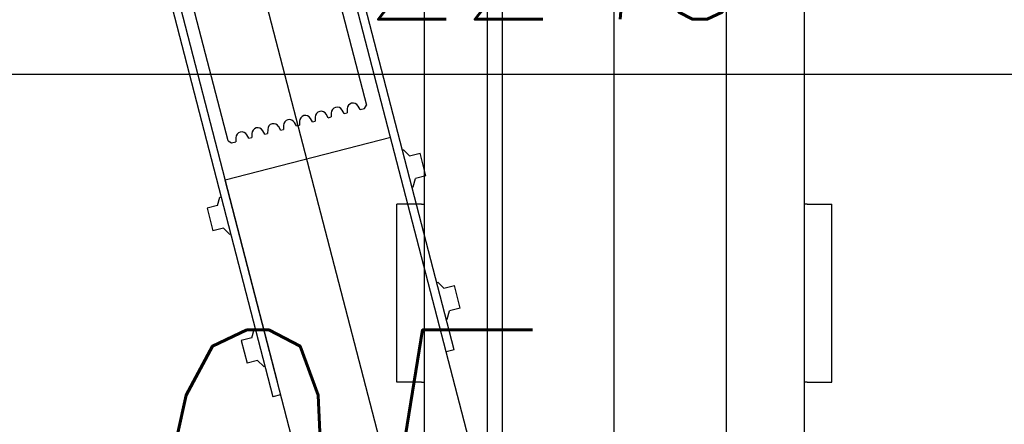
# Model space of a CAD drawing. Header units: millimetres. Extents: x 171 to 266814, y 44 to 350448.
# Tile 25 of 105: x 18486 to 19206, y 18523 to 18819. Entities that reach past the tile are written whole.
import ezdxf

# ---------------------------------------------------------------- set-up
doc = ezdxf.new("R2010")
doc.units = ezdxf.units.MM
doc.header["$LTSCALE"] = 100
for name, color, linetype in [('KOTY 50', 7, 'Continuous'), ('NOVÁ TENKÁ', 240, 'Continuous'), ('POPIS2', 2, 'Continuous'), ('TEXT_35', 2, 'Continuous')]:
    doc.layers.add(name, color=color, linetype=linetype)
doc.styles.add('CS-ROMANS', font='romans.shx', dxfattribs={"width": 0.75, "oblique": 5})
doc.dimstyles.new('A_KÓTA_50', dxfattribs={"dimtxt": 110, "dimasz": 2, "dimexe": 100, "dimexo": 1500, "dimgap": 40, "dimtad": 1, "dimrnd": 1, "dimdsep": 46, "dimtxsty": 'CS-ROMANS', "dimblk": 'KOT_CARA20', "dimcen": 45, "dimse1": 1, "dimse2": 1, "dimclrd": 256, "dimclre": 256, "dimclrt": 256, "dimadec": 0, "dimazin": 0, "dimtfac": 1, "dimtix": 1, "dimtmove": 2, "dimatfit": 3, "dimldrblk": 'OBLIQUE', "dimfxl": 100, "dimtolj": 1, "dimarcsym": 0})

# ---------------------------------------------------------------- blocks, each defined once
blk = doc.blocks.new('ev výtah')
at = {"layer": 'NOVÁ TENKÁ'}
for p, q in [((31189.64, 12405.61), (30700.71, 12279.25)), ((30887.84, 12311.85), (31207.28, 12394.64)), ((31074.86, 12369.75), (30711.89, 12275.95)), ((28799.89, 11715.83), (31220.68, 12344.14)), ((30838.57, 12327.28), (30822.12, 12323.03)), ((30824.12, 12315.28), (30822.12, 12323.03)), ((30840.58, 12319.53), (30838.57, 12327.28)), ((30824.12, 12315.28), (30819.59, 12310.83)), ((30840.58, 12319.53), (30846.7, 12317.84)), ((30846.7, 12317.84), (30846.9, 12317.04)), ((28799.14, 11779.89), (30859.05, 12313.98)), ((30819.59, 12310.83), (30819.79, 12310.03)), ((30890.33, 12192.96), (30859.05, 12313.98)), ((30887.84, 12311.84), (30886.41, 12309.41)), ((30886.41, 12309.41), (30887.24, 12306.17)), ((30741.76, 12302.26), (30725.3, 12298)), ((30743.76, 12294.51), (30741.76, 12302.26)), ((30890.16, 12306.15), (30887.24, 12306.17)), ((30727.3, 12290.26), (30725.3, 12298)), ((30743.76, 12294.51), (30749.88, 12292.81)), ((30749.88, 12292.81), (30750.08, 12292.02)), ((30889.71, 12296.67), (30892.24, 12298.11)), ((30889.71, 12296.67), (30890.25, 12294.55)), ((30893.17, 12294.53), (30890.25, 12294.55)), ((31233.5, 12293.49), (30914.06, 12210.69)), ((30727.3, 12290.26), (30722.77, 12285.81)), ((30722.77, 12285.81), (30722.97, 12285.01)), ((30892.72, 12285.05), (30895.25, 12286.49)), ((29162.43, 11744.97), (31222.42, 12279.09)), ((30702.21, 12273.44), (30700.71, 12279.25)), ((30892.72, 12285.05), (30893.27, 12282.94)), ((30896.18, 12282.91), (30893.27, 12282.94)), ((30734.99, 12146.61), (31224, 12272.99)), ((30895.73, 12273.44), (30898.26, 12274.87)), ((30895.73, 12273.44), (30896.28, 12271.32)), ((30899.19, 12271.3), (30896.28, 12271.32)), ((30898.74, 12261.82), (30901.27, 12263.26)), ((30898.74, 12261.82), (30899.29, 12259.71)), ((30902.2, 12259.68), (30899.29, 12259.71)), ((30901.75, 12250.21), (30904.28, 12251.64)), ((30901.75, 12250.21), (30902.3, 12248.09)), ((30905.21, 12248.07), (30902.3, 12248.09)), ((30904.76, 12238.59), (30907.29, 12240.03)), ((30904.76, 12238.59), (30905.31, 12236.47)), ((30908.22, 12236.45), (30905.31, 12236.47)), ((30907.77, 12226.97), (30910.31, 12228.41)), ((30907.77, 12226.97), (30908.32, 12224.86)), ((30911.23, 12224.83), (30908.32, 12224.86)), ((30910.78, 12215.36), (30913.32, 12216.79)), ((30910.78, 12215.36), (30911.62, 12212.12)), ((30911.62, 12212.12), (30914.06, 12210.69)), ((30711.44, 12188.41), (30841.44, 12188.41)), ((30711.44, 12176.41), (30711.44, 12188.41)), ((30841.44, 12176.41), (30841.44, 12188.41)), ((30854.07, 12177.39), (30854.28, 12176.59)), ((30881.39, 12183.6), (30876.86, 12179.15)), ((30876.86, 12179.15), (30878.86, 12171.4)), ((30881.18, 12184.39), (30881.39, 12183.6)), ((30711.44, 12170.41), (30711.44, 12176.41)), ((30711.44, 12170.41), (30711.44, 12168.41)), ((30841.44, 12170.41), (30841.44, 12176.41)), ((30841.44, 12170.41), (30841.44, 12168.41)), ((30854.28, 12176.59), (30860.4, 12174.89)), ((30862.4, 12167.15), (30860.4, 12174.89)), ((30862.4, 12167.15), (30878.86, 12171.4)), ((31015.44, 12168.41), (28879.44, 12168.41)), ((30784.57, 12158.57), (30780.04, 12154.12)), ((30784.36, 12159.37), (30784.57, 12158.57)), ((30734.99, 12146.61), (30733.48, 12152.42)), ((30757.25, 12152.37), (30757.46, 12151.57)), ((30757.46, 12151.57), (30763.58, 12149.87)), ((30765.58, 12142.13), (30763.58, 12149.87)), ((30780.04, 12154.12), (30782.04, 12146.38)), ((30765.58, 12142.13), (30782.04, 12146.38)), ((31085.44, 12122.41), (28935.44, 12122.41)), ((31171.44, 12111.41), (28848.44, 12111.41)), ((28290.44, 12029.41), (31540.44, 12029.41)), ((28880.44, 12029.41), (31140.44, 12029.41)), ((28935.44, 12029.41), (31085.44, 12029.41)), ((28849.44, 11947.41), (31171.44, 11947.41)), ((28879.44, 11890.41), (31015.44, 11890.41)), ((30711.44, 11888.41), (30711.44, 11890.41)), ((30841.44, 11888.41), (30841.44, 11890.41)), ((30711.44, 11888.41), (30711.44, 11882.41)), ((30711.44, 11882.41), (30711.44, 11870.41)), ((30841.44, 11888.41), (30841.44, 11882.41)), ((30841.44, 11882.41), (30841.44, 11870.41)), ((30711.44, 11870.41), (30841.44, 11870.41))]:
    blk.add_line(p, q, dxfattribs=at)
for centre in [(30890.12, 12301.85), (30893.13, 12290.23), (30896.14, 12278.62), (30899.15, 12267), (30902.16, 12255.38), (30905.18, 12243.77), (30908.19, 12232.15), (30911.2, 12220.53)]:
    blk.add_arc(centre, 4.3, 299.53105, 89.53105, dxfattribs=at)
blk = doc.blocks.new('KOT_CARA20')
for p, q in [((0, 20), (0, -20)), ((0, 0), (14.14, 14.14)), ((0, 0), (-14.14, -14.14))]:
    blk.add_line(p, q)
blk = doc.blocks.new('*D159')
at = {"layer": 'Defpoints', "color": 0, "transparency": 16777216}
for p in [(20000.11, 18779.21), (20000.11, 18697.91), (17757.56, 18648.98)]:
    blk.add_point(p, dxfattribs=at)
at = {"layer": 'KOTY 50', "lineweight": -2, "ltscale": 5, "transparency": 16777216}
blk.add_line((17759.56, 18779.21), (19998.11, 18779.21), dxfattribs=at)
at = {"layer": 'KOTY 50', "lineweight": -2, "transparency": 16777216, "xscale": 2, "yscale": 2, "zscale": 2, "rotation": 180}
blk.add_blockref('KOT_CARA20', (17757.56, 18779.21), dxfattribs=at)
at = {"layer": 'KOTY 50', "lineweight": -2, "transparency": 16777216, "xscale": 2, "yscale": 2, "zscale": 2}
blk.add_blockref('KOT_CARA20', (20000.11, 18779.21), dxfattribs=at)
at = {"layer": 'KOTY 50', "transparency": 16777216, "insert": (18878.83, 18874.21), "char_height": 110, "attachment_point": 5, "style": 'CS-ROMANS'}
blk.add_mtext('\\A1;2243', dxfattribs=at)
blk = doc.blocks.new('_OBLIQUE')
at = {"color": 0, "linetype": 'ByBlock', "ltscale": 15}
blk.add_line((-0.5, -0.5), (0.5, 0.5), dxfattribs=at)
blk = doc.blocks.new('*D311')
at = {"layer": 'Defpoints', "color": 0, "transparency": 16777216}
for p in [(19342.39, 19182.91), (19486.07, 19182.91), (19535.08, 16332.89)]:
    blk.add_point(p, dxfattribs=at)
at = {"layer": 'KOTY 50', "lineweight": -2, "ltscale": 5, "transparency": 16777216}
blk.add_line((19342.39, 16334.89), (19342.39, 19180.91), dxfattribs=at)
at = {"layer": 'KOTY 50', "lineweight": -2, "transparency": 16777216, "xscale": 2, "yscale": 2, "zscale": 2}
for p, rotation in [((19342.39, 19182.91), 90), ((19342.39, 16332.89), 270)]:
    blk.add_blockref('KOT_CARA20', p, dxfattribs=dict(at, rotation=rotation))
at = {"layer": 'KOTY 50', "transparency": 16777216, "insert": (19247.39, 17757.9), "char_height": 110, "attachment_point": 5, "rotation": 90, "style": 'CS-ROMANS'}
blk.add_mtext('\\A1;2850', dxfattribs=at)

msp = doc.modelspace()

# ---------------------------------------------------------------- block references
at = {"layer": 'TEXT_35', "color": 253, "rotation": 90}
msp.add_blockref('ev výtah', (30949.963, -12157.529), dxfattribs=at)

# ---------------------------------------------------------------- texts
at = {"layer": 'POPIS2', "color": 253, "ltscale": 15, "style": 'CS-ROMANS', "oblique": 5, "width": 0.75}
msp.add_text('S1.05', height=250, dxfattribs=at).set_placement((18155.809, 18342.073))

# ---------------------------------------------------------------- dimensions: what is measured, and where the dimension line sits
at = {"layer": 'KOTY 50', "color": 253, "ltscale": 5}
dim = msp.add_linear_dim(base=(19342.395, 19182.91), p1=(19535.082, 16332.89), p2=(19486.073, 19182.91), angle=90, dimstyle='A_KÓTA_50', dxfattribs=at)
dim.commit()
dim.dimension.update_dxf_attribs({"geometry": '*D311', "text_midpoint": (19247.395, 17757.9)})
dim = msp.add_linear_dim(base=(20000.105, 18779.206), p1=(17757.556, 18648.981), p2=(20000.105, 18697.91), dimstyle='A_KÓTA_50', dxfattribs=at)
dim.commit()
dim.dimension.update_dxf_attribs({"geometry": '*D159', "text_midpoint": (18878.831, 18874.206)})

doc.saveas('drawing.dxf')
